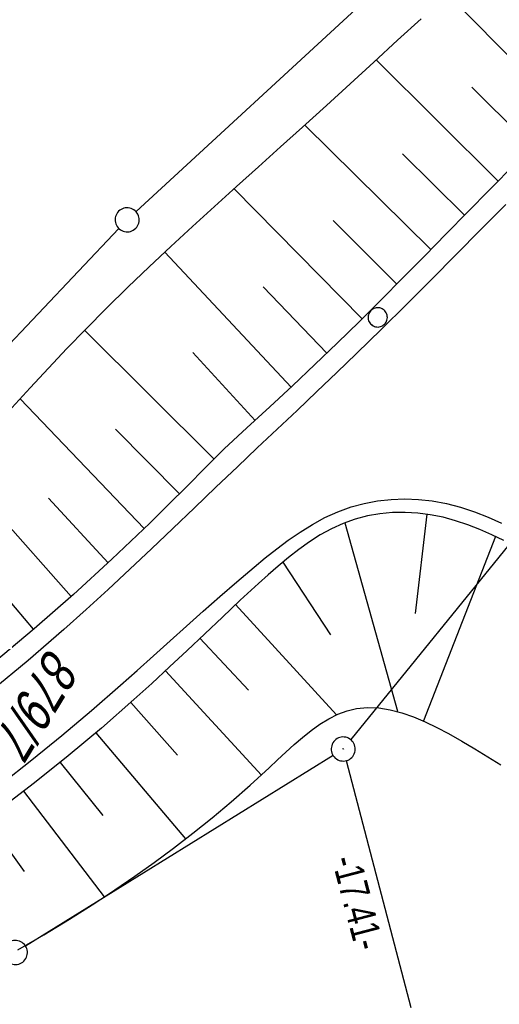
# Model space of a CAD drawing. Extents: x 509054 to 510069, y 459212 to 460305.
# Tile 53 of 66: x 509694 to 509724, y 460105 to 460166. Entities that reach past the tile are written whole.
import ezdxf

# ---------------------------------------------------------------- set-up
doc = ezdxf.new("R2010")
doc.units = 0
doc.header["$LTSCALE"] = 10
doc.header["$MEASUREMENT"] = 0
doc.linetypes.add('LT00', pattern=[0])
doc.layers.get('0').update_dxf_attribs({"linetype": 'LT00'})
for name, color, linetype in [('--EK_FBR', 1, 'LT00'), ('--EL_DFK_AB_L', 21, 'LT00'), ('--EL_DFK_AB_P', 7, 'LT00'), ('ABSTAND', 8, 'LT00'), ('DFK_AB_L', 21, 'LT00'), ('DFK_AB_P', 7, 'LT00'), ('DFK_FLUR_NR', 250, 'LT00'), ('DFK_GZPKT', 250, 'LT00'), ('DFK_KATASTER', 250, 'LT00'), ('DFK_VERMPKT', 252, 'LT00'), ('V109_AFBR_BAB', 250, 'LT00'), ('V109_BOESCH', 250, 'LT00'), ('V109_BOSCHUNG', 250, 'LT00'), ('V110_AFBR_BAB', 250, 'LT00'), ('V110_BOESCH', 250, 'LT00'), ('V110_BOSCHUNG', 250, 'LT00')]:
    doc.layers.add(name, color=color, linetype=linetype)
doc.styles.get("Standard").update_dxf_attribs({"font": 'ARIAL.TTF'})

# ---------------------------------------------------------------- blocks, each defined once
blk = doc.blocks.new('SYMB7010')
at = {"color": 0, "linetype": 'ByBlock'}
for points in [[(-0.031408, 0.499213), (-0.093728, 0.49134), (-0.15457, 0.475719), (-0.212975, 0.452595), (-0.268021, 0.422333), (-0.31884, 0.385411), (-0.36463, 0.342411), (-0.40467, 0.29401), (-0.438329, 0.240973), (-0.465074, 0.184136), (-0.484486, 0.124395), (-0.496256, 0.062692), (-0.5002, 0)], [(0.5002, 0), (0.496256, 0.062692), (0.484485, 0.124395), (0.465074, 0.184136), (0.438329, 0.240973), (0.40467, 0.29401), (0.36463, 0.342411), (0.31884, 0.385411), (0.268021, 0.422333), (0.212975, 0.452595), (0.15457, 0.475719), (0.093728, 0.49134), (0.031408, 0.499213), (-0.031408, 0.499213)], [(-0.5002, 0), (-0.496256, -0.062692), (-0.484486, -0.124395), (-0.465075, -0.184136), (-0.438329, -0.240973), (-0.404671, -0.29401), (-0.36463, -0.342411), (-0.31884, -0.385411), (-0.268021, -0.422333), (-0.212975, -0.452595), (-0.154571, -0.475719), (-0.093728, -0.49134), (-0.031408, -0.499213), (0.031408, -0.499213)], [(0.031408, -0.499213), (0.093728, -0.491341), (0.15457, -0.475719), (0.212975, -0.452595), (0.268021, -0.422333), (0.31884, -0.385411), (0.36463, -0.342411), (0.404671, -0.294011), (0.438329, -0.240974), (0.465075, -0.184136), (0.484486, -0.124395), (0.496256, -0.062692), (0.500201, 0)]]:
    blk.add_lwpolyline(points, dxfattribs=at)
blk = doc.blocks.new('SYMB0003')
at = {"color": 0, "linetype": 'ByBlock'}
for p, q in [((-0.015712, 0), (0.010166, 0.012015)), ((0, -0.021257), (-0.015712, 0)), ((0.010166, 0.012015), (0, -0.021257))]:
    blk.add_line(p, q, dxfattribs=at)
for points in [[(-0.031395, 0.499013), (-0.093691, 0.491144), (-0.154509, 0.475528), (-0.21289, 0.452414), (-0.267913, 0.422164), (-0.318712, 0.385257), (-0.364484, 0.342274), (-0.404509, 0.293893), (-0.438154, 0.240877), (-0.464888, 0.184062), (-0.484292, 0.124345), (-0.496058, 0.062667), (-0.5, 0)], [(0.5, 0), (0.496057, 0.062667), (0.484292, 0.124345), (0.464888, 0.184062), (0.438153, 0.240877), (0.404509, 0.293893), (0.364484, 0.342274), (0.318712, 0.385257), (0.267913, 0.422164), (0.21289, 0.452414), (0.154509, 0.475528), (0.093691, 0.491144), (0.031395, 0.499013), (-0.031395, 0.499013)], [(-0.5, 0), (-0.496058, -0.062667), (-0.484292, -0.124345), (-0.464888, -0.184062), (-0.438154, -0.240877), (-0.404509, -0.293893), (-0.364485, -0.342274), (-0.318712, -0.385257), (-0.267914, -0.422164), (-0.21289, -0.452414), (-0.154509, -0.475529), (-0.093691, -0.491144), (-0.031395, -0.499014), (0.031395, -0.499014)], [(0.031395, -0.499014), (0.093691, -0.491144), (0.154509, -0.475529), (0.21289, -0.452414), (0.267914, -0.422164), (0.318712, -0.385257), (0.364485, -0.342274), (0.404509, -0.293893), (0.438154, -0.240877), (0.464889, -0.184062), (0.484292, -0.124345), (0.496058, -0.062667), (0.5, 0)]]:
    blk.add_lwpolyline(points, dxfattribs=at)

msp = doc.modelspace()

# ---------------------------------------------------------------- linework, layer by layer
at = {"layer": '--EK_FBR'}
for points in [[(509724.627, 460154.85), (509723.088, 460153.289), (509721.547, 460151.728), (509720.003, 460150.172), (509718.453, 460148.622), (509716.895, 460147.08), (509715.326, 460145.549), (509714.096, 460144.366), (509712.861, 460143.19), (509711.621, 460142.017), (509710.38, 460140.846), (509709.139, 460139.675), (509707.901, 460138.501), (509706.56, 460137.223), (509705.222, 460135.942), (509703.883, 460134.661), (509702.542, 460133.384), (509701.194, 460132.113), (509699.838, 460130.851), (509698.47, 460129.601), (509697.088, 460128.366), (509694.855, 460126.437), (509692.58, 460124.555)], [(509724.627, 460154.85), (509723.088, 460153.289), (509721.548, 460151.728), (509720.004, 460150.172), (509718.453, 460148.622), (509716.895, 460147.08), (509715.326, 460145.549), (509714.096, 460144.366), (509712.861, 460143.19), (509711.621, 460142.017), (509710.38, 460140.846), (509709.14, 460139.675), (509707.901, 460138.501), (509706.56, 460137.223), (509705.222, 460135.942), (509703.884, 460134.661), (509702.542, 460133.384), (509701.194, 460132.113), (509699.838, 460130.851), (509698.47, 460129.601), (509697.088, 460128.366), (509694.855, 460126.437), (509692.58, 460124.555)], [(509693.187, 460118.755), (509695.088, 460120.245), (509696.96, 460121.766), (509698.803, 460123.316), (509700.618, 460124.891), (509701.651, 460125.808), (509702.679, 460126.731), (509703.704, 460127.656), (509704.732, 460128.582), (509705.765, 460129.506), (509706.808, 460130.426), (509707.864, 460131.341), (509708.938, 460132.247), (509709.639, 460132.822), (509710.351, 460133.385), (509711.077, 460133.926), (509711.819, 460134.436), (509712.581, 460134.908), (509713.363, 460135.332), (509714.17, 460135.701), (509715.004, 460136.004), (509715.815, 460136.224), (509716.646, 460136.38), (509717.49, 460136.473), (509718.341, 460136.503), (509719.191, 460136.472), (509720.036, 460136.38), (509720.935, 460136.215), (509721.819, 460135.986), (509722.687, 460135.702), (509723.54, 460135.368), (509724.376, 460134.992)], [(509693.188, 460118.755), (509695.088, 460120.245), (509696.96, 460121.766), (509698.803, 460123.316), (509700.618, 460124.891), (509701.651, 460125.808), (509702.679, 460126.731), (509703.704, 460127.656), (509704.732, 460128.582), (509705.765, 460129.506), (509706.808, 460130.426), (509707.864, 460131.341), (509708.938, 460132.247), (509709.639, 460132.822), (509710.351, 460133.385), (509711.077, 460133.926), (509711.819, 460134.436), (509712.581, 460134.908), (509713.363, 460135.332), (509714.17, 460135.701), (509715.004, 460136.004), (509715.815, 460136.224), (509716.646, 460136.38), (509717.49, 460136.473), (509718.341, 460136.503), (509719.191, 460136.472), (509720.036, 460136.38), (509720.935, 460136.215), (509721.819, 460135.986), (509722.687, 460135.702), (509723.54, 460135.368), (509724.376, 460134.992)]]:
    msp.add_lwpolyline(points, dxfattribs=at)
at = {"layer": '--EL_DFK_AB_L'}
for p, q in [((509752.15, 460167.364), (509714.973, 460121.502)), ((509714.69, 460120.194), (509718.72, 460104.805))]:
    msp.add_line(p, q, dxfattribs=at)
at = {"layer": 'DFK_AB_L'}
for p, q in [((509752.15, 460167.364), (509714.973, 460121.502)), ((509714.69, 460120.194), (509718.72, 460104.805))]:
    msp.add_line(p, q, dxfattribs=at)
at = {"layer": 'DFK_KATASTER'}
for p, q in [((509701.582, 460154.398), (509723.339, 460174.442)), ((509682.667, 460134.573), (509700.513, 460153.346)), ((509713.863, 460120.524), (509694.698, 460108.635))]:
    msp.add_line(p, q, dxfattribs=at)
at = {"layer": 'V109_AFBR_BAB'}
for points in [[(509724.627, 460154.85), (509723.088, 460153.289), (509721.547, 460151.728), (509720.003, 460150.172), (509718.453, 460148.622), (509716.895, 460147.08), (509715.326, 460145.549), (509714.096, 460144.366), (509712.861, 460143.19), (509711.621, 460142.017), (509710.38, 460140.846), (509709.139, 460139.675), (509707.901, 460138.501), (509706.56, 460137.223), (509705.222, 460135.942), (509703.883, 460134.661), (509702.542, 460133.384), (509701.194, 460132.113), (509699.838, 460130.851), (509698.47, 460129.601), (509697.088, 460128.366), (509694.855, 460126.437), (509692.58, 460124.555)], [(509693.187, 460118.755), (509695.088, 460120.245), (509696.96, 460121.766), (509698.803, 460123.316), (509700.618, 460124.891), (509701.651, 460125.808), (509702.679, 460126.731), (509703.704, 460127.656), (509704.732, 460128.582), (509705.765, 460129.506), (509706.808, 460130.426), (509707.864, 460131.341), (509708.938, 460132.247), (509709.639, 460132.822), (509710.351, 460133.385), (509711.077, 460133.926), (509711.819, 460134.436), (509712.581, 460134.908), (509713.363, 460135.332), (509714.17, 460135.701), (509715.004, 460136.004), (509715.815, 460136.224), (509716.646, 460136.38), (509717.49, 460136.473), (509718.341, 460136.503), (509719.191, 460136.472), (509720.036, 460136.38), (509720.935, 460136.215), (509721.819, 460135.986), (509722.687, 460135.702), (509723.54, 460135.368), (509724.376, 460134.992)]]:
    msp.add_lwpolyline(points, dxfattribs=at)
at = {"layer": 'V109_BOESCH'}
for points in [[(509741.343, 460173.455), (509741.013, 460173.117), (509739.195, 460171.279), (509737.37, 460169.449), (509735.539, 460167.625), (509733.704, 460165.804), (509731.868, 460163.985), (509730.213, 460162.345), (509728.559, 460160.704), (509726.909, 460159.06), (509725.262, 460157.411), (509723.622, 460155.756), (509722.272, 460154.385), (509720.925, 460153.012), (509719.577, 460151.639), (509718.226, 460150.269), (509716.87, 460148.906), (509715.505, 460147.551), (509714.129, 460146.207), (509712.735, 460144.872), (509711.33, 460143.548), (509709.917, 460142.232), (509708.498, 460140.922), (509707.077, 460139.615)], [(509693.84, 460142.172), (509694.979, 460143.413), (509696.124, 460144.647), (509697.279, 460145.871), (509698.448, 460147.082), (509699.749, 460148.391), (509701.068, 460149.682), (509702.403, 460150.958), (509703.75, 460152.22), (509705.108, 460153.472), (509706.474, 460154.716), (509707.845, 460155.955), (509709.219, 460157.191), (509710.593, 460158.427), (509711.965, 460159.666), (509713.447, 460161.014), (509714.926, 460162.366), (509716.403, 460163.719), (509717.88, 460165.071), (509719.361, 460166.419)], [(509707.077, 460139.615), (509705.922, 460138.455), (509704.766, 460137.298), (509703.604, 460136.145), (509702.436, 460134.999), (509701.259, 460133.862), (509700.07, 460132.736), (509697.676, 460130.546), (509695.229, 460128.411), (509692.732, 460126.332)], [(509724.513, 460133.908), (509723.767, 460134.259), (509723.019, 460134.586), (509722.264, 460134.882), (509721.499, 460135.141), (509720.721, 460135.355), (509719.926, 460135.517), (509719.147, 460135.618), (509718.358, 460135.662), (509717.566, 460135.648), (509716.778, 460135.575), (509716.003, 460135.44), (509715.247, 460135.242), (509714.495, 460134.971), (509713.769, 460134.639), (509713.068, 460134.253), (509712.387, 460133.82), (509711.726, 460133.349), (509711.081, 460132.846), (509710.45, 460132.32), (509709.83, 460131.778), (509709.219, 460131.227), (509708.085, 460130.185), (509706.969, 460129.142), (509705.864, 460128.1), (509704.765, 460127.062), (509703.667, 460126.03), (509702.564, 460125.006), (509701.451, 460123.993), (509699.43, 460122.219), (509697.362, 460120.489), (509695.247, 460118.803), (509693.09, 460117.165)], [(509694.212, 460108.398), (509695.839, 460109.347), (509697.439, 460110.321), (509699.011, 460111.319), (509700.264, 460112.144), (509701.5, 460112.988), (509702.72, 460113.853), (509703.929, 460114.745), (509705.128, 460115.668), (509706.322, 460116.626), (509707.511, 460117.623), (509708.701, 460118.664), (509709.893, 460119.753), (509710.407, 460120.235), (509710.923, 460120.717), (509711.443, 460121.19), (509711.969, 460121.645), (509712.502, 460122.071), (509713.044, 460122.46), (509713.596, 460122.802), (509714.159, 460123.087), (509714.736, 460123.306), (509715.327, 460123.45), (509716.014, 460123.514), (509716.717, 460123.482), (509717.433, 460123.363), (509718.158, 460123.17), (509718.887, 460122.914), (509719.616, 460122.607), (509720.341, 460122.258), (509721.058, 460121.881), (509721.892, 460121.41), (509722.713, 460120.923), (509723.521, 460120.428), (509724.32, 460119.935)]]:
    msp.add_lwpolyline(points, dxfattribs=at)
at = {"layer": 'V109_BOSCHUNG'}
for p, q in [((509728.372, 460160.518), (509721.02, 460167.917)), ((509724.159, 460156.299), (509716.547, 460163.851)), ((509726.266, 460158.417), (509722.52, 460162.151)), ((509719.962, 460152.03), (509712.101, 460159.79)), ((509722.063, 460154.172), (509718.192, 460157.992)), ((509715.678, 460147.722), (509707.695, 460155.819)), ((509717.837, 460149.877), (509713.863, 460153.835)), ((509711.247, 460143.47), (509703.37, 460151.865)), ((509713.473, 460145.576), (509709.501, 460149.716)), ((509706.444, 460138.979), (509698.377, 460147.009)), ((509709.011, 460141.394), (509705.12, 460145.616)), ((509702.092, 460134.664), (509694.35, 460142.728)), ((509704.286, 460136.821), (509700.312, 460140.849)), ((509697.543, 460130.429), (509690.429, 460138.444)), ((509699.844, 460132.526), (509696.117, 460136.554)), ((509719.708, 460135.55), (509718.979, 460129.355)), ((509714.609, 460135.016), (509717.875, 460123.27)), ((509724.001, 460134.151), (509719.494, 460122.679)), ((509695.196, 460128.383), (509691.82, 460132.354)), ((509710.727, 460132.555), (509713.697, 460128.026)), ((509707.792, 460129.912), (509714.088, 460123.048)), ((509705.569, 460127.821), (509708.601, 460124.587)), ((509703.411, 460125.791), (509709.398, 460119.297)), ((509701.252, 460123.816), (509704.171, 460120.542)), ((509699.074, 460121.916), (509704.67, 460115.315)), ((509696.849, 460120.073), (509699.51, 460116.768)), ((509694.577, 460118.286), (509699.603, 460111.706)), ((509692.26, 460116.556), (509694.618, 460113.295))]:
    msp.add_line(p, q, dxfattribs=at)
at = {"layer": 'V110_AFBR_BAB'}
for points in [[(509724.627, 460154.85), (509723.088, 460153.289), (509721.548, 460151.728), (509720.004, 460150.172), (509718.453, 460148.622), (509716.895, 460147.08), (509715.326, 460145.549), (509714.096, 460144.366), (509712.861, 460143.19), (509711.621, 460142.017), (509710.38, 460140.846), (509709.14, 460139.675), (509707.901, 460138.501), (509706.56, 460137.223), (509705.222, 460135.942), (509703.884, 460134.661), (509702.542, 460133.384), (509701.194, 460132.113), (509699.838, 460130.851), (509698.47, 460129.601), (509697.088, 460128.366), (509694.855, 460126.437), (509692.58, 460124.555)], [(509693.188, 460118.755), (509695.088, 460120.245), (509696.96, 460121.766), (509698.803, 460123.316), (509700.618, 460124.891), (509701.651, 460125.808), (509702.679, 460126.731), (509703.704, 460127.656), (509704.732, 460128.582), (509705.765, 460129.506), (509706.808, 460130.426), (509707.864, 460131.341), (509708.938, 460132.247), (509709.639, 460132.822), (509710.351, 460133.385), (509711.077, 460133.926), (509711.819, 460134.436), (509712.581, 460134.908), (509713.363, 460135.332), (509714.17, 460135.701), (509715.004, 460136.004), (509715.815, 460136.224), (509716.646, 460136.38), (509717.49, 460136.473), (509718.341, 460136.503), (509719.191, 460136.472), (509720.036, 460136.38), (509720.935, 460136.215), (509721.819, 460135.986), (509722.687, 460135.702), (509723.54, 460135.368), (509724.376, 460134.992)]]:
    msp.add_lwpolyline(points, dxfattribs=at)
at = {"layer": 'V110_BOESCH'}
for points in [[(509741.343, 460173.455), (509741.013, 460173.117), (509739.195, 460171.279), (509737.37, 460169.449), (509735.539, 460167.625), (509733.704, 460165.804), (509731.868, 460163.985), (509730.213, 460162.345), (509728.559, 460160.704), (509726.909, 460159.06), (509725.262, 460157.411), (509723.622, 460155.756), (509722.272, 460154.385), (509720.925, 460153.012), (509719.577, 460151.639), (509718.226, 460150.269), (509716.87, 460148.906), (509715.505, 460147.551), (509714.129, 460146.207), (509712.735, 460144.872), (509711.33, 460143.547), (509709.917, 460142.232), (509708.498, 460140.922), (509707.077, 460139.615)], [(509693.84, 460142.172), (509694.979, 460143.413), (509696.124, 460144.647), (509697.279, 460145.871), (509698.448, 460147.082), (509699.749, 460148.391), (509701.068, 460149.682), (509702.403, 460150.958), (509703.75, 460152.22), (509705.108, 460153.472), (509706.474, 460154.716), (509707.846, 460155.955), (509709.219, 460157.191), (509710.593, 460158.427), (509711.965, 460159.666), (509713.447, 460161.014), (509714.926, 460162.366), (509716.403, 460163.719), (509717.88, 460165.071), (509719.361, 460166.419)], [(509707.077, 460139.615), (509705.923, 460138.455), (509704.766, 460137.298), (509703.605, 460136.145), (509702.436, 460134.999), (509701.259, 460133.862), (509700.07, 460132.736), (509697.676, 460130.546), (509695.229, 460128.411), (509692.732, 460126.332)], [(509724.513, 460133.908), (509723.767, 460134.259), (509723.019, 460134.586), (509722.264, 460134.882), (509721.499, 460135.141), (509720.721, 460135.355), (509719.926, 460135.517), (509719.148, 460135.617), (509718.358, 460135.662), (509717.566, 460135.648), (509716.779, 460135.575), (509716.003, 460135.44), (509715.247, 460135.242), (509714.495, 460134.971), (509713.769, 460134.639), (509713.068, 460134.253), (509712.387, 460133.82), (509711.726, 460133.349), (509711.081, 460132.846), (509710.45, 460132.32), (509709.83, 460131.778), (509709.219, 460131.227), (509708.085, 460130.185), (509706.969, 460129.142), (509705.864, 460128.1), (509704.765, 460127.062), (509703.667, 460126.03), (509702.564, 460125.006), (509701.451, 460123.993), (509699.43, 460122.219), (509697.362, 460120.489), (509695.247, 460118.803), (509693.09, 460117.165)], [(509694.212, 460108.398), (509695.839, 460109.347), (509697.439, 460110.321), (509699.011, 460111.319), (509700.264, 460112.144), (509701.5, 460112.988), (509702.72, 460113.853), (509703.929, 460114.745), (509705.128, 460115.668), (509706.322, 460116.625), (509707.511, 460117.623), (509708.701, 460118.664), (509709.893, 460119.753), (509710.407, 460120.235), (509710.923, 460120.717), (509711.443, 460121.19), (509711.969, 460121.645), (509712.502, 460122.071), (509713.044, 460122.46), (509713.596, 460122.801), (509714.159, 460123.087), (509714.736, 460123.306), (509715.327, 460123.45), (509716.014, 460123.514), (509716.717, 460123.482), (509717.433, 460123.363), (509718.158, 460123.17), (509718.887, 460122.914), (509719.616, 460122.607), (509720.341, 460122.258), (509721.058, 460121.881), (509721.893, 460121.41), (509722.713, 460120.923), (509723.521, 460120.428), (509724.32, 460119.935)]]:
    msp.add_lwpolyline(points, dxfattribs=at)
at = {"layer": 'V110_BOSCHUNG'}
for p, q in [((509728.372, 460160.518), (509721.02, 460167.917)), ((509724.159, 460156.3), (509716.547, 460163.851)), ((509726.266, 460158.417), (509722.52, 460162.151)), ((509719.962, 460152.03), (509712.101, 460159.79)), ((509722.063, 460154.172), (509718.192, 460157.992)), ((509715.678, 460147.722), (509707.695, 460155.819)), ((509717.837, 460149.876), (509713.863, 460153.835)), ((509711.247, 460143.47), (509703.37, 460151.865)), ((509713.473, 460145.576), (509709.501, 460149.716)), ((509706.444, 460138.979), (509698.377, 460147.009)), ((509709.011, 460141.394), (509705.12, 460145.616)), ((509702.092, 460134.664), (509694.35, 460142.728)), ((509704.286, 460136.821), (509700.313, 460140.848)), ((509697.543, 460130.428), (509690.429, 460138.444)), ((509699.845, 460132.526), (509696.117, 460136.554)), ((509719.709, 460135.55), (509718.979, 460129.355)), ((509714.609, 460135.016), (509717.875, 460123.27)), ((509724.001, 460134.151), (509719.494, 460122.679)), ((509695.196, 460128.383), (509691.82, 460132.354)), ((509710.727, 460132.555), (509713.697, 460128.026)), ((509707.792, 460129.912), (509714.088, 460123.048)), ((509705.569, 460127.821), (509708.601, 460124.587)), ((509703.411, 460125.791), (509709.398, 460119.297)), ((509701.252, 460123.816), (509704.171, 460120.542)), ((509699.074, 460121.916), (509704.67, 460115.315)), ((509696.849, 460120.073), (509699.51, 460116.768)), ((509694.577, 460118.286), (509699.603, 460111.706)), ((509692.26, 460116.556), (509694.618, 460113.295))]:
    msp.add_line(p, q, dxfattribs=at)

# ---------------------------------------------------------------- block references
at = {"layer": '--EL_DFK_AB_P', "xscale": 1.500000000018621, "yscale": 1.5, "zscale": 1.5, "rotation": 264.7377099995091}
msp.add_blockref('SYMB0003', (509714.5, 460120.919), dxfattribs=at)
at = {"layer": 'DFK_AB_P', "xscale": 1.500000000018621, "yscale": 1.5, "zscale": 1.5, "rotation": 264.7377099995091}
msp.add_blockref('SYMB0003', (509714.5, 460120.919), dxfattribs=at)
at = {"layer": 'DFK_GZPKT', "xscale": 1.500000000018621, "yscale": 1.5, "zscale": 1.5, "rotation": 264.7377099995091}
for p in [(509701.03, 460153.889), (509694.06, 460108.239)]:
    msp.add_blockref('SYMB7010', p, dxfattribs=at)
at = {"layer": 'DFK_VERMPKT', "xscale": 1.200000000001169, "yscale": 1.200000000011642, "zscale": 1.2, "rotation": 264.7377100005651}
msp.add_blockref('SYMB7010', (509716.65, 460147.809), dxfattribs=at)

# ---------------------------------------------------------------- texts
at = {"layer": 'ABSTAND', "width": 0.75}
msp.add_text(' -17.41-', height=1.8, rotation=-75.32431, dxfattribs=at).set_placement((509713.647, 460114.533))
at = {"layer": 'DFK_FLUR_NR', "oblique": 13.754, "width": 0.75}
msp.add_text('879/7', height=2.5, rotation=238.7304, dxfattribs=at).set_placement((509696.168, 460127.342))

doc.saveas('drawing.dxf')
